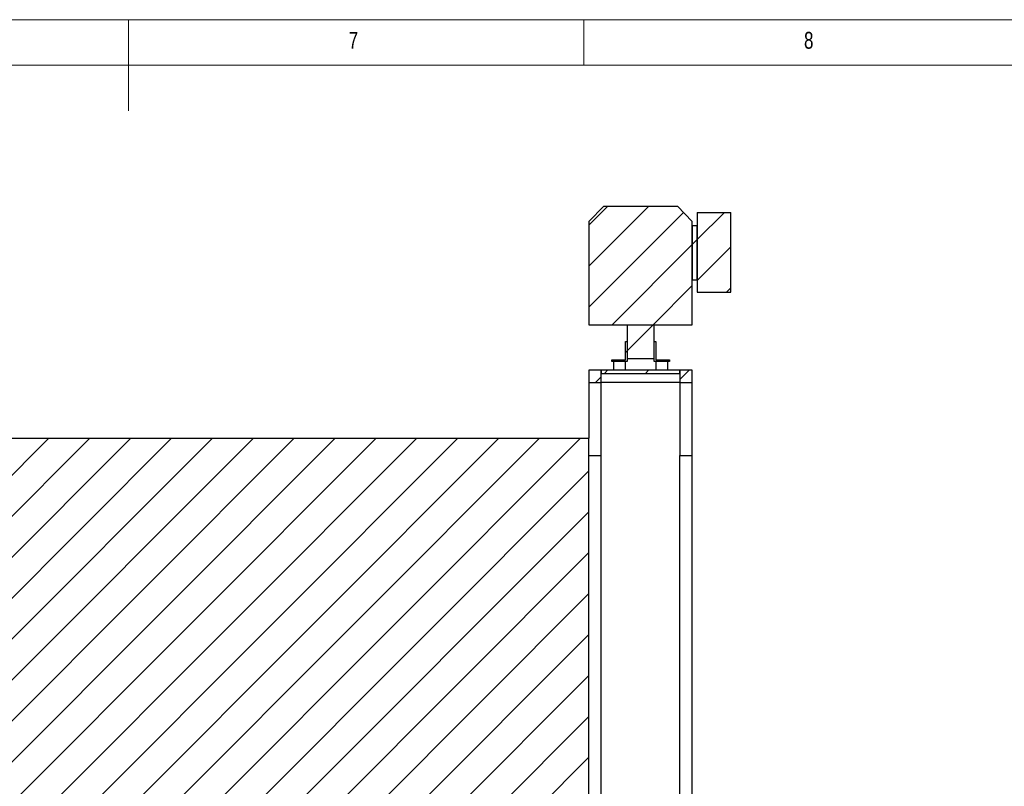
# Model space of a CAD drawing. Header units: millimetres. Extents: x 5 to 589, y 5 to 415.
# Tile 41 of 66: x 285 to 393, y 331 to 415. Entities that reach past the tile are written whole.
import ezdxf

# ---------------------------------------------------------------- set-up
doc = ezdxf.new("R2010")
doc.units = ezdxf.units.MM
doc.layers.add('NOTES', color=6, linetype='Continuous')
doc.layers.add('TRAIT-FINS', color=9, linetype='Continuous')
doc.layers.add('TRAIT-FORT', color=4, linetype='Continuous', lineweight=25)
doc.styles.add('SLDTEXTSTYLE0', font='TXT', dxfattribs={"width": 0.75})

msp = doc.modelspace()

# ---------------------------------------------------------------- hatches: boundary and pattern name
at = {"layer": 'TRAIT-FINS'}
h = msp.add_hatch(dxfattribs=at)
h.set_pattern_fill('ANSI31', color=9, style=0)
h.paths.add_polyline_path([(347.54592, 381.53921), (358.90027, 381.53921), (358.90027, 392.87243), (357.27873, 394.53001), (349.16746, 394.53001), (347.54592, 392.87243)], flags=0)
h = msp.add_hatch(dxfattribs=at)
h.set_pattern_fill('ANSI31', color=9, style=0)
h.paths.add_polyline_path([(363.13048, 393.85284), (359.44493, 393.85284), (359.44493, 385.10193), (363.13048, 385.10193)], flags=0)
h = msp.add_hatch(dxfattribs=at)
h.set_pattern_fill('ANSI31', color=9, style=0)
h.paths.add_polyline_path([(359.44493, 392.43672), (358.90027, 392.43672), (358.90027, 386.44543), (359.44493, 386.44543)], flags=0)
h = msp.add_hatch(dxfattribs=at)
h.set_pattern_fill('ANSI31', color=9, style=0)
h.paths.add_polyline_path([(354.72454, 381.53921), (351.72889, 381.53921), (351.72889, 377.83976), (354.72454, 377.83976)], flags=0)
h = msp.add_hatch(dxfattribs=at)
h.set_pattern_fill('ANSI31', color=9, style=0)
h.paths.add_polyline_path([(351.54734, 377.69452), (350.0586, 377.69451), (350.05859, 377.51296), (351.72889, 377.51297), (351.72889, 379.69162), (351.54734, 379.69162)], flags=0)
h = msp.add_hatch(dxfattribs=at)
h.set_pattern_fill('ANSI31', color=9, style=0)
h.paths.add_polyline_path([(356.39483, 377.69451), (354.90608, 377.69452), (354.90608, 379.69162), (354.72454, 379.69162), (354.72454, 377.51297), (356.39483, 377.51296)], flags=0)
h = msp.add_hatch(dxfattribs=at)
h.set_pattern_fill('ANSI31', color=9, style=0)
h.paths.add_polyline_path([(348.8801, 376.53257), (347.54676, 376.53257), (347.54676, 375.19924), (348.8801, 375.19924)], flags=0)
h = msp.add_hatch(dxfattribs=at)
h.set_pattern_fill('ANSI31', color=9, style=0)
h.paths.add_polyline_path([(348.8801, 376.53257), (348.8801, 376.19924), (357.54676, 376.19924), (357.54676, 376.53257)], flags=0)
h = msp.add_hatch(dxfattribs=at)
h.set_pattern_fill('ANSI31', color=9, style=0)
h.paths.add_polyline_path([(358.8801, 376.53257), (357.54676, 376.53257), (357.54676, 375.19924), (358.8801, 375.19924)], flags=0)
h = msp.add_hatch(dxfattribs=at)
h.set_pattern_fill('ANSI31', color=9, style=0)
h.paths.add_polyline_path([(258.55839, 310.1996), (347.54676, 310.1996), (347.54676, 369.07444), (258.55839, 369.07444)], flags=0)

# ---------------------------------------------------------------- linework, layer by layer
at = {"color": 7, "linetype": 'Continuous', "lineweight": 18}
for p, q in [((589, 415), (5, 415)), ((297, 415), (297, 405)), ((347, 410), (347, 415)), ((584, 410), (10, 410))]:
    msp.add_line(p, q, dxfattribs=at)
at = {"layer": 'TRAIT-FORT', "color": 4, "linetype": 'Continuous', "lineweight": 25}
for p, q in [((349.16746, 394.53001), (347.54592, 392.87243)), ((349.16746, 394.53001), (357.27873, 394.53001)), ((358.90027, 392.87243), (357.27873, 394.53001)), ((359.44493, 393.85284), (359.44493, 385.10193)), ((359.44493, 393.85284), (363.13048, 393.85284)), ((363.13048, 385.10193), (363.13048, 393.85284)), ((347.54592, 392.87243), (347.54592, 381.53921)), ((358.90027, 381.53921), (358.90027, 392.87243)), ((358.90027, 392.43672), (359.44493, 392.43672)), ((358.90027, 392.43672), (358.90027, 386.44543)), ((359.44493, 386.44543), (359.44493, 392.43672)), ((358.90027, 386.44543), (359.44493, 386.44543)), ((359.44493, 385.10193), (363.13048, 385.10193)), ((347.54592, 381.53921), (358.90027, 381.53921)), ((351.72889, 381.53921), (351.72889, 377.83976)), ((351.72889, 381.53921), (354.72454, 381.53921)), ((354.72454, 377.83976), (354.72454, 381.53921)), ((351.54734, 377.69452), (351.54734, 379.69162)), ((351.54734, 379.69162), (351.72889, 379.69162)), ((351.72889, 379.69162), (351.72889, 377.51297)), ((354.72454, 377.51297), (354.72454, 379.69162)), ((354.72454, 379.69162), (354.90608, 379.69162)), ((354.90608, 379.69162), (354.90608, 377.69452)), ((350.05859, 377.51296), (350.0586, 377.69451)), ((351.72889, 377.51297), (350.05859, 377.51296)), ((350.0586, 377.69451), (351.54734, 377.69452)), ((350.24015, 377.51296), (350.24015, 376.53257)), ((351.54734, 376.53257), (351.54734, 377.51297)), ((351.72889, 377.83976), (354.72454, 377.83976)), ((356.39483, 377.51296), (354.72454, 377.51297)), ((354.90608, 377.69452), (356.39483, 377.69451)), ((354.90609, 377.51297), (354.90609, 376.53257)), ((356.21328, 376.53257), (356.21328, 377.51296)), ((356.39483, 377.69451), (356.39483, 377.51296)), ((347.54676, 376.53257), (347.54676, 375.19924)), ((348.8801, 376.53257), (347.54676, 376.53257)), ((348.8801, 376.53257), (348.8801, 376.19924)), ((357.54676, 376.53257), (348.8801, 376.53257)), ((348.8801, 375.19924), (348.8801, 376.53257)), ((357.54676, 376.19924), (357.54676, 376.53257)), ((357.54676, 376.53257), (357.54676, 375.19924)), ((358.8801, 376.53257), (357.54676, 376.53257)), ((358.8801, 375.19924), (358.8801, 376.53257)), ((347.54676, 375.19924), (347.54676, 369.07444)), ((347.54676, 375.19924), (348.8801, 375.19924)), ((348.8801, 376.19924), (357.54676, 376.19924)), ((357.54676, 375.19924), (348.8801, 375.19924)), ((348.8801, 367.19924), (348.8801, 375.19924)), ((357.54676, 375.19924), (357.54676, 367.19924)), ((357.54676, 375.19924), (358.8801, 375.19924)), ((358.8801, 367.19924), (358.8801, 375.19924)), ((258.55839, 369.07444), (347.54676, 369.07444)), ((347.54676, 310.1996), (347.54676, 369.07444)), ((347.54676, 367.19924), (348.8801, 367.19924)), ((348.8801, 308.86591), (348.8801, 367.19924)), ((357.54676, 309.18166), (357.54676, 367.19924)), ((357.54676, 367.19924), (358.8801, 367.19924)), ((358.8801, 309.18166), (358.8801, 367.19924))]:
    msp.add_line(p, q, dxfattribs=at)

# ---------------------------------------------------------------- texts
at = {"layer": 'NOTES', "color": 211, "char_height": 1.85208, "attachment_point": 1, "style": 'SLDTEXTSTYLE0'}
for s, insert in [('7', (321.16667, 413.66802)), ('8', (371.16667, 413.66802))]:
    msp.add_mtext(s, dxfattribs=dict(at, insert=insert))

doc.saveas('drawing.dxf')
